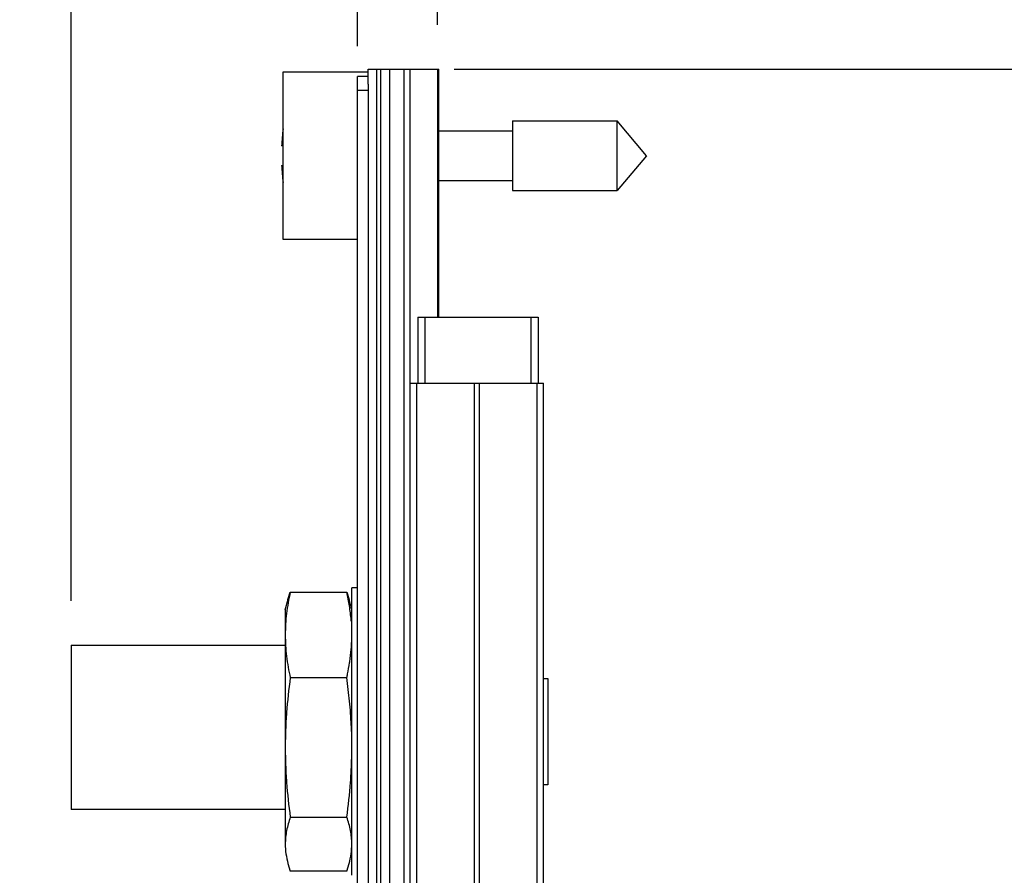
# Model space of a CAD drawing. Header units: inches. Extents: x 0.2 to 16.8, y 0.2 to 10.8.
# Tile 20 of 22: x 8.5 to 9.9, y 7.1 to 8.3. Entities that reach past the tile are written whole.
import ezdxf

# ---------------------------------------------------------------- set-up
doc = ezdxf.new("R2010")
doc.units = ezdxf.units.IN
doc.header["$LTSCALE"] = 0.935
doc.header["$MEASUREMENT"] = 0
doc.layers.get('0').update_dxf_attribs({"linetype": 'CONTINUOUS'})
doc.layers.add('DIMENSIONS', color=7, linetype='CONTINUOUS')
doc.styles.get("Standard").update_dxf_attribs({"font": 'txt', "width": 0.8})
doc.dimstyles.new('DIMSTYLE_1', dxfattribs={"dimtxt": 0.125, "dimasz": 0.18, "dimexe": 0.18, "dimexo": 0.0625, "dimgap": 0.09, "dimtad": 0, "dimtih": 1, "dimtoh": 1, "dimdec": 3, "dimzin": 4, "dimdsep": 46, "dimtxsty": 'STANDARD', "dimblk": '_FILLED', "dimblk1": '_FILLED', "dimblk2": '_FILLED', "dimcen": 0.09, "dimadec": 0, "dimazin": 0, "dimtp": 0.01, "dimtm": 0.01, "dimtfac": 1, "dimtdec": 3, "dimtofl": 0, "dimtmove": 0, "dimatfit": 3, "dimldrblk": '_FILLED', "dimfxl": 1, "dimtolj": 1, "dimtzin": 4, "dimarcsym": 0})
doc.dimstyles.new('DIMSTYLE_2', dxfattribs={"dimtxt": 0.125, "dimasz": 0.18, "dimexe": 0.18, "dimexo": 0.0625, "dimgap": 0.09, "dimtad": 0, "dimtih": 1, "dimtoh": 1, "dimdec": 3, "dimzin": 4, "dimdsep": 46, "dimtxsty": 'STANDARD', "dimblk": '_FILLED', "dimblk1": '_FILLED', "dimblk2": '_FILLED', "dimcen": 0.09, "dimadec": 0, "dimazin": 0, "dimtp": 0.01, "dimtm": 0.01, "dimtfac": 1, "dimtdec": 3, "dimtofl": 0, "dimtmove": 0, "dimatfit": 3, "dimldrblk": '_FILLED', "dimfxl": 1, "dimtolj": 1, "dimtzin": 4, "dimarcsym": 0})

# ---------------------------------------------------------------- blocks, each defined once
blk = doc.blocks.new('*D15')
at = {"layer": 'DIMENSIONS', "color": 2, "linetype": 'CONTINUOUS'}
for p, q in [((8.8176, 8.5197), (8.8176, 8.6805)), ((8.9969, 8.4342), (8.8176, 8.5197)), ((8.9969, 8.2754), (8.9969, 8.4342))]:
    blk.add_line(p, q, dxfattribs=at)
at = {"layer": 'DIMENSIONS', "color": 2, "linetype": 'CONTINUOUS', "insert": (8.7551, 8.743), "char_height": 0.125, "width": 1.125, "attachment_point": 1, "rotation": 90, "line_spacing_factor": 0.9}
blk.add_mtext('.113{\\Ftxt.shx;\\W1.000000;\\H0.125000; }[2.87]', dxfattribs=at)
blk = doc.blocks.new('_FILLED')
at = {"color": 0, "linetype": 'BYBLOCK'}
blk.add_solid([(0, 0), (-1, 0.1736), (-1, -0.1736)], dxfattribs=at)
blk = doc.blocks.new('*D16')
at = {"layer": 'DIMENSIONS', "color": 2, "linetype": 'CONTINUOUS'}
blk.add_line((9.1099, 8.3055), (9.1099, 8.6805), dxfattribs=at)
at = {"layer": 'DIMENSIONS', "color": 2, "linetype": 'CONTINUOUS', "insert": (9.0474, 8.743), "char_height": 0.125, "width": 0.825, "attachment_point": 1, "rotation": 90, "line_spacing_factor": 0.9}
blk.add_mtext('.000{\\Ftxt.shx;\\W1.000000;\\H0.125000; }[0]', dxfattribs=at)
blk = doc.blocks.new('*D17')
at = {"layer": 'DIMENSIONS', "color": 2, "linetype": 'CONTINUOUS'}
blk.add_line((8.5925, 7.4924), (8.5925, 8.6805), dxfattribs=at)
at = {"layer": 'DIMENSIONS', "color": 2, "linetype": 'CONTINUOUS', "insert": (8.53, 8.743), "char_height": 0.125, "width": 1.525, "attachment_point": 1, "rotation": 90, "line_spacing_factor": 0.9}
blk.add_mtext('4X .517{\\Ftxt.shx;\\W1.000000;\\H0.125000; }[13.14]', dxfattribs=at)
blk = doc.blocks.new('*D19')
at = {"layer": 'DIMENSIONS', "color": 2, "linetype": 'CONTINUOUS'}
for p, q in [((9.1336, 8.243), (10.7127, 8.243)), ((10.5877, 8.243), (10.5877, 5.8356)), ((10.5877, 3.1782), (10.5877, 5.5856)), ((9.1774, 3.1782), (10.7127, 3.1782))]:
    blk.add_line(p, q, dxfattribs=at)
at = {"layer": 'DIMENSIONS', "color": 2, "linetype": 'CONTINUOUS', "xscale": 0.18, "yscale": 0.18, "zscale": 0.18}
for p, rotation in [((10.5877, 8.243), 90), ((10.5877, 3.1782), 270)]:
    blk.add_blockref('_FILLED', p, dxfattribs=dict(at, rotation=rotation))
at = {"layer": 'DIMENSIONS', "color": 2, "linetype": 'CONTINUOUS', "insert": (10.5877, 5.7731), "char_height": 0.125, "width": 1.425, "attachment_point": 2, "line_spacing_factor": 0.9}
blk.add_mtext('5.065{\\Ftxt.shx;\\W1.000000;\\H0.125000; }[128.65]', dxfattribs=at)

msp = doc.modelspace()

# ---------------------------------------------------------------- linework, layer by layer
at = {"color": 7, "linetype": 'CONTINUOUS'}
for p, q in [((8.8919, 8.0024), (8.8919, 8.2394)), ((8.8919, 8.2394), (9.0119, 8.2394)), ((8.9969, 4.1229), (8.9969, 8.2329)), ((9.0119, 8.2329), (8.9969, 8.2329)), ((9.0119, 8.2217), (9.0119, 8.243)), ((9.0119, 8.243), (9.1119, 8.243)), ((9.0419, 8.243), (9.0419, 3.8)), ((9.0627, 3.8), (9.0627, 8.243)), ((9.0711, 7.8), (9.0711, 8.243)), ((9.1099, 8.243), (9.1099, 7.893)), ((9.1119, 7.893), (9.1119, 8.243)), ((9.0119, 8.2217), (9.0121, 8.2129)), ((9.0121, 8.2129), (9.0121, 4.1429)), ((9.2156, 8.1702), (9.3637, 8.1702)), ((9.2156, 8.1701), (9.2156, 8.0717)), ((9.3637, 8.0717), (9.3637, 8.1702)), ((9.405, 8.1209), (9.3637, 8.1702)), ((9.1119, 8.156), (9.2156, 8.156)), ((8.8919, 8.1347), (8.8898, 8.1347)), ((9.405, 8.1209), (9.3637, 8.0717)), ((8.8898, 8.1072), (8.8919, 8.1072)), ((9.1119, 8.0859), (9.2156, 8.0859)), ((9.2156, 8.0717), (9.3637, 8.0717)), ((8.9969, 8.0024), (8.8919, 8.0024)), ((9.0819, 7.893), (9.0819, 7.8)), ((9.0819, 7.893), (9.2519, 7.893)), ((9.2519, 7.893), (9.2519, 7.8)), ((9.0714, 3.8), (9.0714, 7.8)), ((9.0714, 7.8), (9.2594, 7.8)), ((9.2594, 3.8), (9.2594, 7.8)), ((8.9889, 7.105), (8.9889, 7.5109)), ((8.9969, 7.5109), (8.9889, 7.5109)), ((8.8949, 7.4799), (8.8989, 7.4947)), ((8.8987, 7.4943), (8.902, 7.5049)), ((8.902, 7.5049), (8.9818, 7.5049)), ((8.9818, 7.5049), (8.9851, 7.4943)), ((8.9889, 7.4799), (8.985, 7.4947)), ((8.8949, 7.4799), (8.8949, 7.1491)), ((8.5925, 7.4299), (8.5925, 7.1979)), ((8.5925, 7.4299), (8.8955, 7.4299)), ((8.902, 7.384), (8.9818, 7.384)), ((9.2594, 7.3829), (9.2658, 7.3829)), ((9.2658, 7.3829), (9.2658, 7.2329)), ((9.2658, 7.2329), (9.2594, 7.2329)), ((8.8949, 7.1979), (8.5925, 7.1979)), ((8.902, 7.1871), (8.9818, 7.1871)), ((8.8987, 7.1216), (8.902, 7.111)), ((8.9818, 7.111), (8.9851, 7.1216)), ((8.9818, 7.111), (8.902, 7.111))]:
    msp.add_line(p, q, dxfattribs=at)
at = {"color": 9, "linetype": 'CONTINUOUS'}
for p, q in [((9.0239, 8.243), (9.0239, 3.8)), ((9.0299, 3.8), (9.0299, 8.243)), ((9.0121, 8.2129), (8.9969, 8.2129)), ((9.0919, 7.893), (9.0919, 7.8)), ((9.2419, 7.8), (9.2419, 7.893)), ((9.0804, 7.8), (9.0804, 3.8)), ((9.1623, 3.8), (9.1623, 7.8)), ((9.1685, 7.8), (9.1685, 3.8)), ((9.2504, 3.8), (9.2504, 7.8))]:
    msp.add_line(p, q, dxfattribs=at)
at = {"color": 7, "linetype": 'CONTINUOUS'}
for centre, radius, start, end in [((9.2022, 8.1209), 0.3127, 173.0321, 177.4743), ((9.2022, 8.1209), 0.3127, 182.5257, 186.9679), ((8.7369, 7.4437), 0.2521, 4.5952, 4.9434), ((8.6964, 7.4499), 0.2928, 351.1435, 352.3726), ((8.3331, 7.2849), 0.6558, 2.0123, 2.8244)]:
    msp.add_arc(centre, radius, start, end, dxfattribs=at)
for points, knots in [([(8.902, 7.5049), (8.8998, 7.4949), (8.8971, 7.4799), (8.8952, 7.4596), (8.8949, 7.4495), (8.8949, 7.4444)], [0, 0, 0, 0, 0.50192, 0.751261, 1, 1, 1, 1]), ([(8.988, 7.4654), (8.9874, 7.472), (8.9858, 7.4853), (8.9832, 7.4983), (8.9818, 7.5049)], [0, 0, 0, 0, 0.498394, 1, 1, 1, 1]), ([(8.8949, 7.4444), (8.8949, 7.4394), (8.8952, 7.4293), (8.8971, 7.409), (8.8998, 7.394), (8.902, 7.384)], [0, 0, 0, 0, 0.24874, 0.498081, 1, 1, 1, 1]), ([(8.9866, 7.4111), (8.9874, 7.4166), (8.9885, 7.4277), (8.9889, 7.4389), (8.9889, 7.4444)], [0, 0, 0, 0, 0.500722, 1, 1, 1, 1]), ([(8.9818, 7.384), (8.9822, 7.3858), (8.9836, 7.3927), (8.9849, 7.3996), (8.9857, 7.4049)], [0, 0, 0, 0, 0.250696, 1, 1, 1, 1]), ([(8.902, 7.384), (8.8998, 7.3677), (8.8971, 7.3431), (8.8952, 7.3103), (8.8949, 7.2938), (8.8949, 7.2856)], [0, 0, 0, 0, 0.49999, 0.75, 1, 1, 1, 1]), ([(8.9881, 7.3172), (8.9876, 7.3284), (8.9859, 7.3507), (8.9833, 7.3729), (8.9818, 7.384)], [0, 0, 0, 0, 0.499982, 1, 1, 1, 1]), ([(8.8949, 7.2856), (8.8949, 7.2773), (8.8952, 7.2609), (8.8971, 7.228), (8.8998, 7.2034), (8.902, 7.1871)], [0, 0, 0, 0, 0.25, 0.50001, 1, 1, 1, 1]), ([(8.9818, 7.1871), (8.984, 7.2034), (8.9867, 7.228), (8.9886, 7.2609), (8.9889, 7.2773), (8.9889, 7.2856)], [0, 0, 0, 0, 0.499992, 0.750001, 1, 1, 1, 1]), ([(8.902, 7.1871), (8.9009, 7.184), (8.899, 7.1777), (8.8967, 7.1682), (8.8952, 7.1586), (8.8949, 7.1523), (8.8949, 7.1491)], [0, 0, 0, 0, 0.25544, 0.506626, 0.754321, 1, 1, 1, 1]), ([(8.9889, 7.1491), (8.9889, 7.1523), (8.9886, 7.1586), (8.9871, 7.1682), (8.9849, 7.1777), (8.9829, 7.184), (8.9818, 7.1871)], [0, 0, 0, 0, 0.245675, 0.493364, 0.744554, 1, 1, 1, 1]), ([(8.8949, 7.1491), (8.8949, 7.1445), (8.8956, 7.1352), (8.8975, 7.1261), (8.8987, 7.1216)], [0, 0, 0, 0, 0.496065, 1, 1, 1, 1]), ([(8.9851, 7.1216), (8.9863, 7.1261), (8.9882, 7.1352), (8.9889, 7.1445), (8.9889, 7.1491)], [0, 0, 0, 0, 0.50394, 1, 1, 1, 1])]:
    msp.add_open_spline(points, degree=3, knots=knots, dxfattribs=at)

# ---------------------------------------------------------------- dimensions: what is measured, and where the dimension line sits
at = {"layer": 'DIMENSIONS', "color": 2, "linetype": 'CONTINUOUS'}
dim = msp.add_ordinate_dim(feature_location=(8.5925, 7.4924), offset=(0, 1.188), dtype=1, origin=(9.1099, 7.4299), text='4X <>', dimstyle='DIMSTYLE_1', dxfattribs=at)
dim.commit()
dim.dimension.update_dxf_attribs({"geometry": '*D17', "text_midpoint": (8.5925, 9.5055)})
for feature_location, offset, dtype, origin, picture, middle in [((8.9969, 8.2754), (-0.1793, 0.405), 0, (9.1099, 8.243), '*D15', (8.8176, 9.3055)), ((9.1099082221, 8.305488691), (0, 0.375), 1, (9.1099082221, 8.242988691), '*D16', (9.1099082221, 9.155488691))]:
    dim = msp.add_ordinate_dim(feature_location=feature_location, offset=offset, dtype=dtype, origin=origin, dimstyle='DIMSTYLE_1', dxfattribs=at)
    dim.commit()
    dim.dimension.update_dxf_attribs({"geometry": picture, "text_midpoint": middle})
dim = msp.add_linear_dim(base=(10.5877, 8.243), p1=(9.1774, 3.1782), p2=(9.1336, 8.243), angle=90, dimstyle='DIMSTYLE_2', dxfattribs=at)
dim.commit()
dim.dimension.update_dxf_attribs({"geometry": '*D19', "text_midpoint": (10.4377, 5.7106), "dimtype": 160})

doc.saveas('drawing.dxf')
